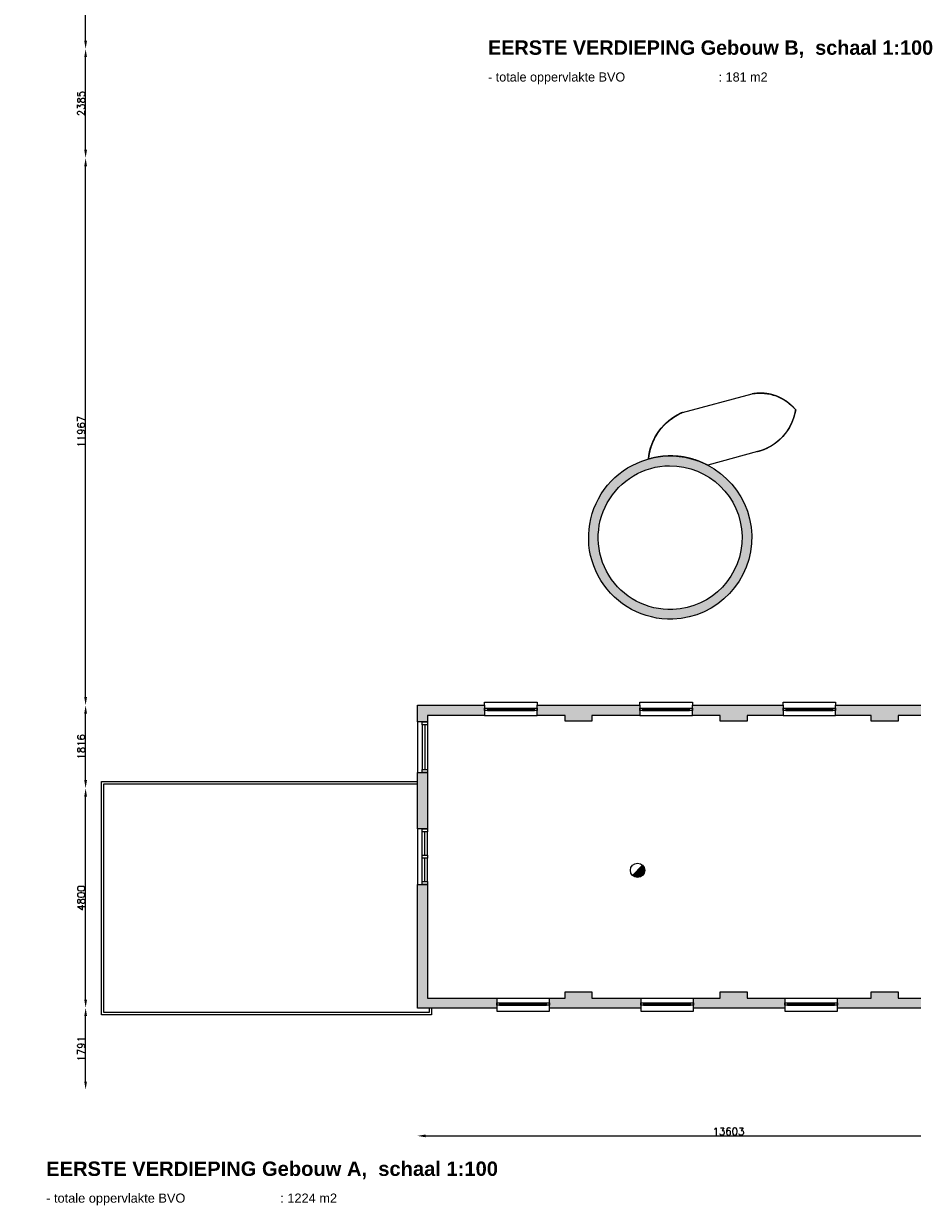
# Model space of a CAD drawing. Header units: millimetres. Extents: x -13022 to 1371524, y -38729 to 632593.
# Tile 108 of 256: x 784921 to 804350, y -38729 to -12826. Entities that reach past the tile are written whole.
import ezdxf

# ---------------------------------------------------------------- set-up
doc = ezdxf.new("R2010")
doc.units = ezdxf.units.MM
doc.header["$LTSCALE"] = 35
doc.linetypes.add('DASHED', pattern=[200, 100, -100])
doc.layers.add('Al65----_beveiliging-inst', color=92, linetype='Continuous', lineweight=9)
doc.layers.add('brandveiligheid voorzieningen', color=10, linetype='Continuous', lineweight=9)
for name, color, linetype in [('LAYER102', 1, 'Continuous'), ('LAYER111', 7, 'Continuous'), ('LAYER22', 7, 'Continuous'), ('LAYER28', 7, 'Continuous'), ('LAYER30', 7, 'Continuous')]:
    doc.layers.add(name, color=color, linetype=linetype)
doc.styles.get("Standard").update_dxf_attribs({"font": 'simplex.shx'})
doc.dimstyles.new('~R----C~', dxfattribs={"dimtxt": 162, "dimasz": 180, "dimexe": 0.18, "dimexo": 0.0625, "dimgap": 16.2, "dimtad": 1, "dimdec": 0, "dimzin": 0, "dimdsep": 46, "dimtxsty": 'Standard', "dimcen": 0.09, "dimse1": 1, "dimse2": 1, "dimclrd": 7, "dimadec": 0, "dimazin": 0, "dimtfac": 1, "dimtdec": 4, "dimtmove": 0, "dimatfit": 3, "dimfxl": 1, "dimtolj": 1, "dimtzin": 0, "dimlwd": 13, "dimarcsym": 0})

# ---------------------------------------------------------------- blocks, each defined once
blk = doc.blocks.new('*D194')
at = {"layer": 'Defpoints', "color": 0, "linetype": 'Continuous', "transparency": 16777216}
for p in [(793528, -34351), (807131, -36137), (807131, -37146)]:
    blk.add_point(p, dxfattribs=at)
at = {"layer": 'LAYER102', "color": 7, "linetype": 'Continuous', "lineweight": 13, "transparency": 16777216}
blk.add_line((793708, -37146), (806951, -37146), dxfattribs=at)
at = {"layer": 'LAYER102', "color": 7, "linetype": 'Continuous', "transparency": 16777216}
for points in [[(793708, -37116), (793708, -37176), (793528, -37146)], [(806951, -37116), (806951, -37176), (807131, -37146)]]:
    blk.add_solid(points, dxfattribs=at)
at = {"layer": 'LAYER102', "color": 0, "linetype": 'Continuous', "transparency": 16777216, "insert": (800330, -37049), "char_height": 162, "attachment_point": 5}
blk.add_mtext('\\A1;13603', dxfattribs=at)
blk = doc.blocks.new('*D197')
at = {"layer": 'Defpoints', "color": 0, "linetype": 'Continuous', "transparency": 16777216}
for p in [(786275, -34346), (786775, -34346), (807131, -36137)]:
    blk.add_point(p, dxfattribs=at)
at = {"layer": 'LAYER102', "color": 7, "linetype": 'Continuous', "lineweight": 13, "transparency": 16777216}
blk.add_line((786275, -35957), (786275, -34526), dxfattribs=at)
at = {"layer": 'LAYER102', "color": 7, "linetype": 'Continuous', "transparency": 16777216}
for points in [[(786245, -34526), (786305, -34526), (786275, -34346)], [(786245, -35957), (786305, -35957), (786275, -36137)]]:
    blk.add_solid(points, dxfattribs=at)
at = {"layer": 'LAYER102', "color": 0, "linetype": 'Continuous', "transparency": 16777216, "insert": (786178, -35242), "char_height": 162, "attachment_point": 5, "rotation": 90}
blk.add_mtext('\\A1;1791', dxfattribs=at)
blk = doc.blocks.new('*D198')
at = {"layer": 'Defpoints', "color": 0, "linetype": 'Continuous', "transparency": 16777216}
for p in [(786275, -29546), (786775, -29546), (786775, -34346)]:
    blk.add_point(p, dxfattribs=at)
at = {"layer": 'LAYER102', "color": 7, "linetype": 'Continuous', "lineweight": 13, "transparency": 16777216}
blk.add_line((786275, -34166), (786275, -29726), dxfattribs=at)
at = {"layer": 'LAYER102', "color": 7, "linetype": 'Continuous', "transparency": 16777216}
for points in [[(786245, -29726), (786305, -29726), (786275, -29546)], [(786245, -34166), (786305, -34166), (786275, -34346)]]:
    blk.add_solid(points, dxfattribs=at)
at = {"layer": 'LAYER102', "color": 0, "linetype": 'Continuous', "transparency": 16777216, "insert": (786178, -31946), "char_height": 162, "attachment_point": 5, "rotation": 90}
blk.add_mtext('\\A1;4800', dxfattribs=at)
blk = doc.blocks.new('*D199')
at = {"layer": 'Defpoints', "color": 0, "linetype": 'Continuous', "transparency": 16777216}
for p in [(786275, -27730), (793528, -27730), (786775, -29546)]:
    blk.add_point(p, dxfattribs=at)
at = {"layer": 'LAYER102', "color": 7, "linetype": 'Continuous', "lineweight": 13, "transparency": 16777216}
blk.add_line((786275, -29366), (786275, -27910), dxfattribs=at)
at = {"layer": 'LAYER102', "color": 7, "linetype": 'Continuous', "transparency": 16777216}
for points in [[(786245, -27910), (786305, -27910), (786275, -27730)], [(786245, -29366), (786305, -29366), (786275, -29546)]]:
    blk.add_solid(points, dxfattribs=at)
at = {"layer": 'LAYER102', "color": 0, "linetype": 'Continuous', "transparency": 16777216, "insert": (786178, -28638), "char_height": 162, "attachment_point": 5, "rotation": 90}
blk.add_mtext('\\A1;1816', dxfattribs=at)
blk = doc.blocks.new('*D200')
at = {"layer": 'Defpoints', "color": 0, "linetype": 'Continuous', "transparency": 16777216}
for p in [(786275, -15763), (813065, -15763), (793528, -27730)]:
    blk.add_point(p, dxfattribs=at)
at = {"layer": 'LAYER102', "color": 7, "linetype": 'Continuous', "lineweight": 13, "transparency": 16777216}
blk.add_line((786275, -27550), (786275, -15943), dxfattribs=at)
at = {"layer": 'LAYER102', "color": 7, "linetype": 'Continuous', "transparency": 16777216}
for points in [[(786245, -15943), (786305, -15943), (786275, -15763)], [(786245, -27550), (786305, -27550), (786275, -27730)]]:
    blk.add_solid(points, dxfattribs=at)
at = {"layer": 'LAYER102', "color": 0, "linetype": 'Continuous', "transparency": 16777216, "insert": (786178, -21747), "char_height": 162, "attachment_point": 5, "rotation": 90}
blk.add_mtext('\\A1;11967', dxfattribs=at)
blk = doc.blocks.new('*D201')
at = {"layer": 'Defpoints', "color": 0, "linetype": 'Continuous', "transparency": 16777216}
for p in [(786275, -13378), (821676, -13378), (813065, -15763)]:
    blk.add_point(p, dxfattribs=at)
at = {"layer": 'LAYER102', "color": 7, "linetype": 'Continuous', "lineweight": 13, "transparency": 16777216}
blk.add_line((786275, -15583), (786275, -13558), dxfattribs=at)
at = {"layer": 'LAYER102', "color": 7, "linetype": 'Continuous', "transparency": 16777216}
for points in [[(786245, -13558), (786305, -13558), (786275, -13378)], [(786245, -15583), (786305, -15583), (786275, -15763)]]:
    blk.add_solid(points, dxfattribs=at)
at = {"layer": 'LAYER102', "color": 0, "linetype": 'Continuous', "transparency": 16777216, "insert": (786178, -14571), "char_height": 162, "attachment_point": 5, "rotation": 90}
blk.add_mtext('\\A1;2385', dxfattribs=at)
blk = doc.blocks.new('*D202')
at = {"layer": 'Defpoints', "color": 0, "linetype": 'Continuous', "transparency": 16777216}
for p in [(786275, -1302), (827466, -1302), (821676, -13378)]:
    blk.add_point(p, dxfattribs=at)
at = {"layer": 'LAYER102', "color": 7, "linetype": 'Continuous', "lineweight": 13, "transparency": 16777216}
blk.add_line((786275, -13198), (786275, -1482), dxfattribs=at)
at = {"layer": 'LAYER102', "color": 7, "linetype": 'Continuous', "transparency": 16777216}
for points in [[(786245, -1482), (786305, -1482), (786275, -1302)], [(786245, -13198), (786305, -13198), (786275, -13378)]]:
    blk.add_solid(points, dxfattribs=at)
at = {"layer": 'LAYER102', "color": 0, "linetype": 'Continuous', "transparency": 16777216, "insert": (786178, -7340), "char_height": 162, "attachment_point": 5, "rotation": 90}
blk.add_mtext('\\A1;12077', dxfattribs=at)
blk = doc.blocks.new('*D203')
at = {"layer": 'Defpoints', "color": 0, "linetype": 'Continuous', "transparency": 16777216}
for p in [(793528, 279), (793528, -27730), (786775, -29546)]:
    blk.add_point(p, dxfattribs=at)
at = {"layer": 'LAYER102', "color": 7, "linetype": 'Continuous', "lineweight": 13, "transparency": 16777216}
blk.add_line((786955, 279), (793348, 279), dxfattribs=at)
at = {"layer": 'LAYER102', "color": 7, "linetype": 'Continuous', "transparency": 16777216}
for points in [[(786955, 309), (786955, 249), (786775, 279)], [(793348, 309), (793348, 249), (793528, 279)]]:
    blk.add_solid(points, dxfattribs=at)
at = {"layer": 'LAYER102', "color": 0, "linetype": 'Continuous', "transparency": 16777216, "insert": (790152, 376), "char_height": 162, "attachment_point": 5}
blk.add_mtext('\\A1;6753', dxfattribs=at)
blk = doc.blocks.new('*D204')
at = {"layer": 'Defpoints', "color": 0, "linetype": 'Continuous', "transparency": 16777216}
for p in [(813065, 279), (813065, -15763), (793528, -27730)]:
    blk.add_point(p, dxfattribs=at)
at = {"layer": 'LAYER102', "color": 7, "linetype": 'Continuous', "lineweight": 13, "transparency": 16777216}
blk.add_line((793708, 279), (812885, 279), dxfattribs=at)
at = {"layer": 'LAYER102', "color": 7, "linetype": 'Continuous', "transparency": 16777216}
for points in [[(793708, 309), (793708, 249), (793528, 279)], [(812885, 309), (812885, 249), (813065, 279)]]:
    blk.add_solid(points, dxfattribs=at)
at = {"layer": 'LAYER102', "color": 0, "linetype": 'Continuous', "transparency": 16777216, "insert": (803297, 376), "char_height": 162, "attachment_point": 5}
blk.add_mtext('\\A1;19537', dxfattribs=at)
blk = doc.blocks.new('Brandmelder')
at = {"layer": 'brandveiligheid voorzieningen'}
blk.add_hatch(color=256, dxfattribs=at).paths.add_polyline_path([(76.62, -89.8, 0.198912), (75.85, -87.94), (72.13, -91.66, 0.668179)])
blk.add_line((72.13, -91.66), (75.85, -87.94), dxfattribs=at)
blk.add_circle((73.99, -89.8), 2.63, dxfattribs=at)

msp = doc.modelspace()

# ---------------------------------------------------------------- hatches: boundary and pattern name
at = {"layer": 'LAYER111', "linetype": 'Continuous', "lineweight": 5}
for points in [[(799014.125, -22279.039, -0.994384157), (799114.125, -25847.086), (799114.125, -25636.836, 1.937303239), (797553.281, -23603.226, 0.516304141), (799114.125, -25636.836), (799114.125, -25847.086, -1.003289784)], [(793748.469, -28090.207), (793528.469, -28090.207), (793528.469, -27730.207), (794998.969, -27730.207), (794998.969, -27950.207), (793748.469, -27950.207)], [(796148.969, -27950.207), (796148.969, -27730.207), (798392.156, -27730.207), (798392.156, -27950.207), (797344.656, -27950.207), (797344.656, -28080.207), (796758.656, -28080.207), (796758.656, -27950.207)], [(799542.156, -27950.207), (799542.156, -27730.207), (801524.156, -27730.207), (801524.156, -27950.207), (800737.844, -27950.207), (800737.844, -28080.207), (800151.844, -28080.207), (800151.844, -27950.207)], [(802674.156, -27950.207), (802674.156, -27730.207), (804695.156, -27730.207), (804695.156, -27950.207), (804038.656, -27950.207), (804038.656, -28080.207), (803452.656, -28080.207), (803452.656, -27950.207)], [(793528.469, -30428.207), (793528.469, -29202.207), (793748.469, -29202.207), (793748.469, -30428.207)], [(795265.156, -34131.203), (795265.156, -34351.203), (793528.469, -34351.203), (793528.469, -31648.207), (793748.469, -31648.207), (793748.469, -34131.203)], [(802711.156, -34131.203), (803452.656, -34131.203), (803452.656, -33996.203), (804038.656, -33996.203), (804038.656, -34131.203), (807056.156, -34131.203), (807056.156, -33996.203), (807251.156, -33996.203), (807251.156, -32816.203), (807481.156, -32816.203), (807481.156, -35063.203), (807131.156, -35063.203), (807131.156, -34351.203), (802711.156, -34351.203)], [(796415.156, -34351.203), (796415.156, -34131.203), (796758.656, -34131.203), (796758.656, -33996.203), (797344.656, -33996.203), (797344.656, -34131.203), (798414.156, -34131.203), (798414.156, -34351.203)], [(799564.156, -34351.203), (799564.156, -34131.203), (800151.844, -34131.203), (800151.844, -33996.203), (800737.844, -33996.203), (800737.844, -34131.203), (801561.156, -34131.203), (801561.156, -34351.203)]]:
    msp.add_hatch(color=254, dxfattribs=at).paths.add_polyline_path(points, flags=0)

# ---------------------------------------------------------------- linework, layer by layer
at = {"layer": 'LAYER22', "color": 7, "linetype": 'Continuous', "lineweight": 18}
for points in [[(794998.969, -27730.207), (794998.969, -27660.207), (796148.969, -27660.207), (796148.969, -27730.207)], [(798392.156, -27730.207), (798392.156, -27660.207), (799542.156, -27660.207), (799542.156, -27730.207)], [(801524.156, -27730.207), (801524.156, -27660.207), (802674.156, -27660.207), (802674.156, -27730.207)], [(794998.969, -27950.207), (796148.969, -27950.207)], [(798392.156, -27950.207), (799542.156, -27950.207)], [(801524.156, -27950.207), (802674.156, -27950.207)], [(793528.469, -28090.207), (793528.469, -29202.207)], [(793837.469, -34351.203), (793837.469, -34496.203), (786625.094, -34496.203), (786625.156, -29396.207), (793528.469, -29396.207)], [(793787.469, -34351.203), (793787.469, -34446.203), (786675.094, -34446.203), (786675.156, -29446.207), (793528.469, -29446.207)], [(793528.469, -30428.207), (793528.469, -31648.207)], [(795265.156, -34131.203), (796415.156, -34131.203)], [(798414.156, -34131.203), (799564.156, -34131.203)], [(801561.156, -34131.203), (802711.156, -34131.203)], [(795265.156, -34351.203), (795265.156, -34421.203), (796415.156, -34421.203), (796415.156, -34351.203)], [(798414.156, -34351.203), (798414.156, -34421.203), (799564.156, -34421.203), (799564.156, -34351.203)], [(801561.156, -34351.203), (801561.156, -34421.203), (802711.156, -34421.203), (802711.156, -34351.203)]]:
    msp.add_lwpolyline(points, dxfattribs=at)
at = {"layer": 'LAYER22', "color": 7, "linetype": 'DASHED', "lineweight": 18}
for points in [[(794998.969, -27730.207), (794998.969, -27660.207), (796148.969, -27660.207), (796148.969, -27730.207)], [(798392.156, -27730.207), (798392.156, -27660.207), (799542.156, -27660.207), (799542.156, -27730.207)], [(801524.156, -27730.207), (801524.156, -27660.207), (802674.156, -27660.207), (802674.156, -27730.207)], [(794998.969, -27950.207), (796148.969, -27950.207)], [(798392.156, -27950.207), (799542.156, -27950.207)], [(801524.156, -27950.207), (802674.156, -27950.207)], [(793528.469, -28090.207), (793528.469, -29202.207)], [(793837.469, -34351.203), (793837.469, -34496.203), (786625.094, -34496.203), (786625.156, -29396.207), (793528.469, -29396.207)], [(793787.469, -34351.203), (793787.469, -34446.203), (786675.094, -34446.203), (786675.156, -29446.207), (793528.469, -29446.207)], [(793528.469, -30428.207), (793528.469, -31648.207)], [(795265.156, -34131.203), (796415.156, -34131.203)], [(798414.156, -34131.203), (799564.156, -34131.203)], [(801561.156, -34131.203), (802711.156, -34131.203)], [(795265.156, -34351.203), (795265.156, -34421.203), (796415.156, -34421.203), (796415.156, -34351.203)], [(798414.156, -34351.203), (798414.156, -34421.203), (799564.156, -34421.203), (799564.156, -34351.203)], [(801561.156, -34351.203), (801561.156, -34421.203), (802711.156, -34421.203), (802711.156, -34351.203)]]:
    msp.add_lwpolyline(points, dxfattribs=at)
at = {"layer": 'LAYER28', "color": 7, "linetype": 'Continuous', "lineweight": 18}
msp.add_lwpolyline([(798579.875, -22349.336, -0.274052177), (799322.969, -21328.101), (800850.844, -20921.523, -0.27118599), (801800.25, -21269.242, -0.30120401), (800964.156, -22180.086), (799876.469, -22483.226, 0.199046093), (798579.875, -22349.336)], format="xyb", close=True, dxfattribs=at)
at = {"layer": 'LAYER28', "color": 7, "linetype": 'DASHED', "lineweight": 18}
msp.add_lwpolyline([(798579.875, -22349.336, -0.274052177), (799322.969, -21328.101), (800850.844, -20921.523, -0.27118599), (801800.25, -21269.242, -0.30120401), (800964.156, -22180.086), (799876.469, -22483.226, 0.199046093), (798579.875, -22349.336)], format="xyb", close=True, dxfattribs=at)
at = {"layer": 'LAYER28', "color": 7, "linetype": 'Continuous', "lineweight": 25}
for points in [[(799114.125, -25847.086, -1.003289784), (799014.125, -22279.039, -0.994384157), (799114.125, -25847.086)], [(799114.125, -25636.836, -1.014658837), (799043.625, -22493.132, -0.985690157), (799114.125, -25636.836)]]:
    msp.add_lwpolyline(points, format="xyb", close=True, dxfattribs=at)
for points in [[(793748.469, -28090.207), (793528.469, -28090.207), (793528.469, -27730.207), (794998.969, -27730.207), (794998.969, -27950.207), (793748.469, -27950.207)], [(796148.969, -27950.207), (796148.969, -27730.207), (798392.156, -27730.207), (798392.156, -27950.207), (797344.656, -27950.207), (797344.656, -28080.207), (796758.656, -28080.207), (796758.656, -27950.207)], [(799542.156, -27950.207), (799542.156, -27730.207), (801524.156, -27730.207), (801524.156, -27950.207), (800737.844, -27950.207), (800737.844, -28080.207), (800151.844, -28080.207), (800151.844, -27950.207)], [(802674.156, -27950.207), (802674.156, -27730.207), (804695.156, -27730.207), (804695.156, -27950.207), (804038.656, -27950.207), (804038.656, -28080.207), (803452.656, -28080.207), (803452.656, -27950.207)], [(793528.469, -30428.207), (793528.469, -29202.207), (793748.469, -29202.207), (793748.469, -30428.207)], [(795265.156, -34131.203), (795265.156, -34351.203), (793528.469, -34351.203), (793528.469, -31648.207), (793748.469, -31648.207), (793748.469, -34131.203)], [(796415.156, -34351.203), (796415.156, -34131.203), (796758.656, -34131.203), (796758.656, -33996.203), (797344.656, -33996.203), (797344.656, -34131.203), (798414.156, -34131.203), (798414.156, -34351.203)], [(799564.156, -34351.203), (799564.156, -34131.203), (800151.844, -34131.203), (800151.844, -33996.203), (800737.844, -33996.203), (800737.844, -34131.203), (801561.156, -34131.203), (801561.156, -34351.203)]]:
    msp.add_lwpolyline(points, close=True, dxfattribs=at)
msp.add_lwpolyline([(807131.156, -35063.203), (807131.156, -34351.203), (802711.156, -34351.203), (802711.156, -34131.203), (803452.656, -34131.203), (803452.656, -33996.203), (804038.656, -33996.203), (804038.656, -34131.203), (807056.156, -34131.203), (807056.156, -33996.203), (807251.156, -33996.203), (807251.156, -32816.203), (807481.156, -32816.203), (807481.156, -35063.203)], dxfattribs=at)
at = {"layer": 'LAYER30', "color": 7, "linetype": 'Continuous', "lineweight": 18}
for points in [[(794998.969, -27792.707), (795058.969, -27792.707), (795058.969, -27842.707), (794998.969, -27842.707)], [(796088.969, -27792.707), (796148.969, -27792.707), (796148.969, -27842.707), (796088.969, -27842.707)], [(798392.156, -27792.707), (798452.156, -27792.707), (798452.156, -27842.707), (798392.156, -27842.707)], [(799482.156, -27792.707), (799542.156, -27792.707), (799542.156, -27842.707), (799482.156, -27842.707)], [(801524.156, -27792.707), (801584.156, -27792.707), (801584.156, -27842.707), (801524.156, -27842.707)], [(802614.156, -27792.707), (802674.156, -27792.707), (802674.156, -27842.707), (802614.156, -27842.707)], [(793748.469, -28090.207), (793748.469, -28157.207), (793634.469, -28157.207), (793634.469, -28090.207)], [(793748.469, -29135.207), (793748.469, -29202.207), (793634.469, -29202.207), (793634.469, -29135.207)], [(793634.469, -30495.207), (793634.469, -30428.207), (793748.469, -30428.207), (793748.469, -30495.207)], [(793634.469, -31071.707), (793634.469, -31004.707), (793748.469, -31004.707), (793748.469, -31071.707)], [(793634.469, -31071.707), (793634.469, -31004.707), (793748.469, -31004.707), (793748.469, -31071.707)], [(793634.469, -31648.207), (793634.469, -31581.207), (793748.469, -31581.207), (793748.469, -31648.207)], [(795265.156, -34238.703), (795325.156, -34238.703), (795325.156, -34288.703), (795265.156, -34288.703)], [(796355.156, -34238.703), (796415.156, -34238.703), (796415.156, -34288.703), (796355.156, -34288.703)], [(798414.156, -34238.703), (798474.156, -34238.703), (798474.156, -34288.703), (798414.156, -34288.703)], [(799504.156, -34238.703), (799564.156, -34238.703), (799564.156, -34288.703), (799504.156, -34288.703)], [(801561.156, -34238.703), (801621.156, -34238.703), (801621.156, -34288.703), (801561.156, -34288.703)], [(802651.156, -34238.703), (802711.156, -34238.703), (802711.156, -34288.703), (802651.156, -34288.703)]]:
    msp.add_lwpolyline(points, close=True, dxfattribs=at)
for points in [[(795058.969, -27792.707), (796088.969, -27792.707)], [(795058.969, -27817.707), (796088.969, -27817.707)], [(795058.969, -27842.707), (796088.969, -27842.707)], [(798452.156, -27792.707), (799482.156, -27792.707)], [(798452.156, -27817.707), (799482.156, -27817.707)], [(798452.156, -27842.707), (799482.156, -27842.707)], [(801584.156, -27792.707), (802614.156, -27792.707)], [(801584.156, -27817.707), (802614.156, -27817.707)], [(801584.156, -27842.707), (802614.156, -27842.707)], [(793634.469, -28157.207), (793634.469, -29135.207)], [(793691.469, -28157.207), (793691.469, -29135.207)], [(793748.469, -28157.207), (793748.469, -29135.207)], [(793634.469, -31004.707), (793634.469, -30495.207)], [(793691.469, -31004.707), (793691.469, -30495.207)], [(793748.469, -31004.707), (793748.469, -30495.207)], [(793634.469, -31581.207), (793634.469, -31071.707)], [(793691.469, -31581.207), (793691.469, -31071.707)], [(793748.469, -31581.207), (793748.469, -31071.707)], [(795325.156, -34238.703), (796355.156, -34238.703)], [(795325.156, -34263.703), (796355.156, -34263.703)], [(795325.156, -34288.703), (796355.156, -34288.703)], [(798474.156, -34238.703), (799504.156, -34238.703)], [(798474.156, -34263.703), (799504.156, -34263.703)], [(798474.156, -34288.703), (799504.156, -34288.703)], [(801621.156, -34238.703), (802651.156, -34238.703)], [(801621.156, -34263.703), (802651.156, -34263.703)], [(801621.156, -34288.703), (802651.156, -34288.703)]]:
    msp.add_lwpolyline(points, dxfattribs=at)

# ---------------------------------------------------------------- block references
at = {"layer": 'Al65----_beveiliging-inst', "xscale": 60, "yscale": 60, "zscale": 60}
msp.add_blockref('Brandmelder', (793903.694, -25950.787), dxfattribs=at)

# ---------------------------------------------------------------- texts
at = {"layer": 'LAYER102', "color": 7, "linetype": 'Continuous', "lineweight": 0, "char_height": 315, "attachment_point": 7, "line_spacing_factor": 1.333333}
for s, insert in [('{\\fArial|b1|i0|c0|p34;EERSTE VERDIEPING Gebouw B,  schaal 1:100\\fArial|b0|i0|c0|p34;\\P\\H0.63492x;- totale oppervlakte BVO^I^I : 181 m2}', (795073.856, -14151.827)), ('{\\fArial|b1|i0|c0|p34;EERSTE VERDIEPING Gebouw A,  schaal 1:100\\fArial|b0|i0|c0|p34;\\H0.63492x;\\P- totale oppervlakte BVO^I^I : 1224 m2}', (785412.516, -38666.897))]:
    msp.add_mtext(s, dxfattribs=dict(at, insert=insert))
at = {"layer": 'LAYER102', "color": 7, "linetype": 'Continuous', "lineweight": 0, "attachment_point": 7, "line_spacing_factor": 1.333333}
for s, insert, char_height, width in [('\\pi-182.77;{\\fArial|b1|i0|c0|p34;\\H1.2346x;Vide\\P\\pi-71.786;zie \\P\\pi-83.792;BG}', (824573.89, -18272.024), 162, 214.14512), ('\\pi-182.77;{\\fArial|b1|i0|c0|p34;\\H1.2346x;Vide\\P\\pi-71.786;zie \\P\\pi-83.792;BG}', (815554.561, -20702.425), 162, 214.14512), ('\\pi1116.4;{\\fArial|b1|i0|c0|p34;Entree\\P\\pi156.93;laden en lossen}', (703298.798, -38276.956), 315, 3554.10039)]:
    msp.add_mtext(s, dxfattribs=dict(at, insert=insert, char_height=char_height, width=width))

# ---------------------------------------------------------------- dimensions: what is measured, and where the dimension line sits
at = {"layer": 'LAYER102', "color": 7, "linetype": 'Continuous'}
for base, p1, p2, angle, picture, middle in [((793528.437, 278.789), (786775.125, -29546.214), (793528.437, -27730.211), 0.0000081, '*D203', (790151.781, 375.989)), ((813065.125, 278.793), (793528.437, -27730.211), (813065.125, -15763.211), 0.0000081, '*D204', (803296.781, 375.993)), ((786275.125, -1301.554), (821676.125, -13378.211), (827466.125, -1301.554), 90, '*D202', (786177.925, -7339.882)), ((786275.125, -13378.211), (813065.125, -15763.211), (821676.125, -13378.211), 90, '*D201', (786177.925, -14570.711)), ((786275.125, -15763.211), (793528.437, -27730.211), (813065.125, -15763.211), 90, '*D200', (786177.925, -21746.711)), ((786275.125, -27730.211), (786775.125, -29546.214), (793528.437, -27730.211), 90, '*D199', (786177.925, -28638.213)), ((786275.125, -29546.214), (786775.125, -34346.211), (786775.125, -29546.214), 90, '*D198', (786177.925, -31946.213)), ((786275.125, -34346.211), (807131.125, -36137.211), (786775.125, -34346.211), 90, '*D197', (786177.925, -35241.711))]:
    dim = msp.add_linear_dim(base=base, p1=p1, p2=p2, angle=angle, dimstyle='~R----C~', dxfattribs=at)
    dim.commit()
    dim.dimension.update_dxf_attribs({"geometry": picture, "text_midpoint": middle})
dim = msp.add_linear_dim(base=(807131.125, -37146.211), p1=(793528.469, -34351.203), p2=(807131.125, -36137.211), dimstyle='~R----C~', dxfattribs=at)
dim.commit()
dim.dimension.update_dxf_attribs({"geometry": '*D194', "text_midpoint": (800329.797, -37049.011)})

doc.saveas('drawing.dxf')
